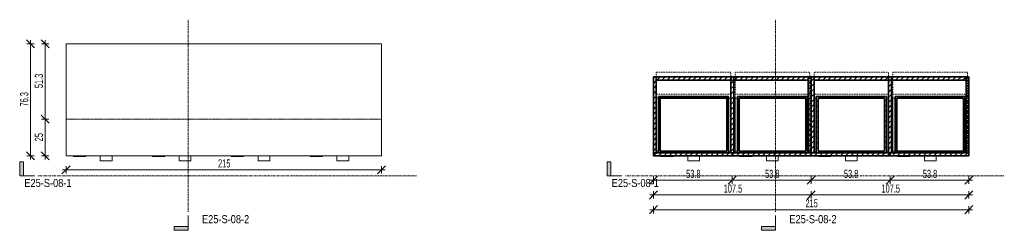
# Model space of a CAD drawing. Header units: centimetres. Extents: x 23525 to 26452, y -3614 to 11857.
# Tile 4 of 4: x 24138 to 24809, y 11714 to 11857. Entities that reach past the tile are written whole.
import ezdxf

# ---------------------------------------------------------------- set-up
doc = ezdxf.new("R2010")
doc.units = ezdxf.units.CM
for name, pattern in [('Centre', [3.175, 0.635, -0.475, 1.59, -0.475]), ('Dash 1mm', [0.2, 0.1, -0.1]), ('Dash 2mm', [0.4, 0.2, -0.2])]:
    doc.linetypes.add(name, pattern=pattern)
for name, color, linetype, lineweight in [('A-ANNO-DIMS', 211, 'Continuous', 9), ('A-ANNO-DIMS-25', 211, 'Continuous', 9), ('A-DETL-HDLN', 90, 'Dash 2mm', 18), ('A-GENM', 13, 'Continuous', 18), ('A-GENM-HDLN', 13, 'Dash 1mm', 18), ('G-ANNO-SYMB', 111, 'Continuous', 9)]:
    doc.layers.add(name, color=color, linetype=linetype, lineweight=lineweight)
doc.styles.add('Arial Narrow_1', font='ARIALN.TTF', dxfattribs={"height": 5.5})
doc.styles.add('Arial Narrow_2', font='ARIALN.TTF', dxfattribs={"width": 0.8, "height": 5.5})
doc.dimstyles.new('2_2mm-Centymetry-Weryfikacja', dxfattribs={"dimscale": 30.48, "dimtxt": 5.62887, "dimasz": 0.180446, "dimexe": 0.082021, "dimexo": 0.0625, "dimgap": 0, "dimtad": 1, "dimdec": 1, "dimrnd": 0.1, "dimdsep": 46, "dimtxsty": 'Arial Narrow_2', "dimblk1": 'OBLIQUE', "dimblk2": 'OBLIQUE', "dimsah": 1, "dimcen": 0.09, "dimdle": 0.082021, "dimazin": 2, "dimtfac": 1, "dimtdec": 4, "dimtix": 1, "dimtmove": 0, "dimatfit": 3, "dimfxl": 0.082021, "dimfxlon": 1, "dimtvp": 1, "dimtolj": 1, "dimtzin": 0, "dimarcsym": 2})
pattern_1 = [(45, (-21663.951, -11774.883), (-1.76776695, 1.76776695), [])]

# ---------------------------------------------------------------- blocks, each defined once
blk = doc.blocks.new('FURN_Med_E25-S-08 - E25-S-08-V1-E25-S-08-1')
at = {"layer": 'A-GENM'}
for p, q in [((215, 66.27), (0, 66.27)), ((0, 66.27), (0, -10)), ((215, -10), (215, 66.27)), ((0, -10), (215, -10)), ((5, -10), (5, -10.4)), ((13.5, -10.4), (5, -10.4)), ((13.5, -10.4), (13.5, -10)), ((23.37, -10.5), (23.37, -10)), ((23.37, -10.5), (23.37, -13.3)), ((23.37, -13.3), (31.37, -13.3)), ((31.37, -10), (31.37, -10.5)), ((31.37, -13.3), (31.37, -10.5)), ((58.75, -10), (58.75, -10.4)), ((67.25, -10.4), (58.75, -10.4)), ((67.25, -10.4), (67.25, -10)), ((77.13, -10.5), (77.13, -10)), ((77.13, -10.5), (77.13, -13.3)), ((77.13, -13.3), (85.13, -13.3)), ((85.13, -10), (85.13, -10.5)), ((85.13, -13.3), (85.13, -10.5)), ((112.5, -10), (112.5, -10.4)), ((121, -10.4), (112.5, -10.4)), ((121, -10.4), (121, -10)), ((130.87, -10.5), (130.87, -10)), ((130.87, -10.5), (130.87, -13.3)), ((130.87, -13.3), (138.87, -13.3)), ((138.87, -10), (138.87, -10.5)), ((138.87, -13.3), (138.87, -10.5)), ((166.25, -10), (166.25, -10.4)), ((174.75, -10.4), (166.25, -10.4)), ((174.75, -10.4), (174.75, -10)), ((184.63, -10.5), (184.63, -10)), ((184.63, -10.5), (184.63, -13.3)), ((184.63, -13.3), (192.63, -13.3)), ((192.63, -10), (192.63, -10.5)), ((192.63, -13.3), (192.63, -10.5))]:
    blk.add_line(p, q, dxfattribs=at)
blk = doc.blocks.new('FURN_Med_E25-S-08 - E25-S-08-V2-E25-S-08-2')
at = {"layer": 'A-GENM'}
h = blk.add_hatch(dxfattribs=at)
h.set_pattern_fill('FP_2', color=256, style=0, pattern_type=2)
h.set_pattern_definition(pattern_1)
h.paths.add_polyline_path([(0, -8), (2, -8), (2, 43.87), (0, 43.87), (0, -6)])
h = blk.add_hatch(dxfattribs=at)
h.set_pattern_fill('FP_2', color=256, style=0, pattern_type=2)
h.set_pattern_definition(pattern_1)
h.paths.add_polyline_path([(105.5, 41.56), (105.5, 43.87), (2, 43.87), (2, 41.56)])
h = blk.add_hatch(dxfattribs=at)
h.set_pattern_fill('FP_2', color=256, style=0, pattern_type=2)
h.set_pattern_definition(pattern_1)
h.paths.add_polyline_path([(53.75, -8), (54.75, -8), (54.75, 41.56), (52.75, 41.56), (52.75, -8)])
h = blk.add_hatch(dxfattribs=at)
h.set_pattern_fill('FP_2', color=256, style=0, pattern_type=2)
h.set_pattern_definition(pattern_1)
h.paths.add_polyline_path([(107.5, -8), (107.5, 43.87), (105.5, 43.87), (105.5, -8), (105.96, -8)])
h = blk.add_hatch(dxfattribs=at)
h.set_pattern_fill('FP_2', color=256, style=0, pattern_type=2)
h.set_pattern_definition(pattern_1)
h.paths.add_polyline_path([(107.5, -8), (109.5, -8), (109.5, 43.87), (107.5, 43.87), (107.5, -6)])
h = blk.add_hatch(dxfattribs=at)
h.set_pattern_fill('FP_2', color=256, style=0, pattern_type=2)
h.set_pattern_definition(pattern_1)
h.paths.add_polyline_path([(213, 41.56), (213, 43.87), (109.5, 43.87), (109.5, 41.56)])
h = blk.add_hatch(dxfattribs=at)
h.set_pattern_fill('FP_2', color=256, style=0, pattern_type=2)
h.set_pattern_definition(pattern_1)
h.paths.add_polyline_path([(160.25, -8), (162.25, -8), (162.25, 41.56), (160.25, 41.56), (160.25, -6.8)])
h = blk.add_hatch(dxfattribs=at)
h.set_pattern_fill('FP_2', color=256, style=0, pattern_type=2)
h.set_pattern_definition(pattern_1)
h.paths.add_polyline_path([(215, -8), (215, 43.87), (213, 43.87), (213, -8)])
h = blk.add_hatch(dxfattribs=at)
h.set_pattern_fill('FP_2', color=256, style=0, pattern_type=2)
h.set_pattern_definition(pattern_1)
h.paths.add_polyline_path([(3.5, -8), (51.25, -8), (51.25, 30.5), (3.5, 30.5), (3.5, -6.8)])
h.paths.add_polyline_path([(4.7, -6.8), (4.7, 29.3), (50.05, 29.3), (50.05, -6.8), (32.23, -6.8)])
h = blk.add_hatch(dxfattribs=at)
h.set_pattern_fill('FP_2', color=256, style=0, pattern_type=2)
h.set_pattern_definition(pattern_1)
h.paths.add_polyline_path([(57.25, -8), (105, -8), (105, 30.5), (57.25, 30.5), (57.25, -6.8)])
h.paths.add_polyline_path([(58.45, -6.8), (58.45, 29.3), (103.8, 29.3), (103.8, -6.8), (69.1, -6.8)])
h = blk.add_hatch(dxfattribs=at)
h.set_pattern_fill('FP_2', color=256, style=0, pattern_type=2)
h.set_pattern_definition(pattern_1)
h.paths.add_polyline_path([(111, -8), (158.75, -8), (158.75, 30.5), (111, 30.5), (111, -6.8)])
h.paths.add_polyline_path([(112.2, -6.8), (112.2, 29.3), (157.55, 29.3), (157.55, -6.8), (142.82, -6.8)])
h = blk.add_hatch(dxfattribs=at)
h.set_pattern_fill('FP_2', color=256, style=0, pattern_type=2)
h.set_pattern_definition(pattern_1)
h.paths.add_polyline_path([(164.75, -8), (212.5, -8), (212.5, 30.5), (164.75, 30.5), (164.75, -6.8)])
h.paths.add_polyline_path([(165.95, -6.8), (165.95, 29.3), (211.3, 29.3), (211.3, -6.8), (179.69, -6.8)])
h = blk.add_hatch(dxfattribs=at)
h.set_pattern_fill('FP_2', color=256, style=0, pattern_type=2)
h.set_pattern_definition(pattern_1)
h.paths.add_polyline_path([(4.7, -10), (53.75, -10), (53.75, -8), (0, -8), (0, -10), (2, -10)])
h = blk.add_hatch(dxfattribs=at)
h.set_pattern_fill('FP_2', color=256, style=0, pattern_type=2)
h.set_pattern_definition(pattern_1)
h.paths.add_polyline_path([(105.96, -10), (107.5, -10), (107.5, -8), (53.75, -8), (53.75, -10), (105.5, -10)])
h = blk.add_hatch(dxfattribs=at)
h.set_pattern_fill('FP_2', color=256, style=0, pattern_type=2)
h.set_pattern_definition(pattern_1)
h.paths.add_polyline_path([(112.2, -10), (161.25, -10), (161.25, -8), (107.5, -8), (107.5, -10), (109.5, -10)])
h = blk.add_hatch(dxfattribs=at)
h.set_pattern_fill('FP_2', color=256, style=0, pattern_type=2)
h.set_pattern_definition(pattern_1)
h.paths.add_polyline_path([(213, -10), (215, -10), (215, -8), (161.25, -8), (161.25, -10), (211.3, -10)])
at = {"layer": 'A-GENM', "lineweight": 35}
for p, q in [((2, 43.87), (0, 43.87)), ((0, 43.87), (0, -8)), ((105.5, 43.87), (2, 43.87)), ((2, 43.87), (2, 41.56)), ((2, -8), (2, 43.87)), ((2, 41.56), (105.5, 41.56)), ((54.75, 43.87), (52.75, 43.87)), ((52.75, 43.87), (52.75, -8)), ((54.75, -8), (54.75, 43.87)), ((105.5, 41.56), (105.5, 43.87)), ((107.5, 43.87), (105.5, 43.87)), ((105.5, 43.87), (105.5, -8)), ((107.5, 43.87), (107.5, -8)), ((109.5, 43.87), (107.5, 43.87)), ((107.5, -8), (107.5, 43.87)), ((109.5, 43.87), (109.5, 41.56)), ((213, 43.87), (109.5, 43.87)), ((109.5, -8), (109.5, 43.87)), ((109.5, 41.56), (213, 41.56)), ((160.25, 43.87), (160.25, -8)), ((162.25, 43.87), (160.25, 43.87)), ((162.25, -8), (162.25, 43.87)), ((213, 41.56), (213, 43.87)), ((213, 43.87), (213, -8)), ((215, 43.87), (213, 43.87)), ((215, -8), (215, 43.87)), ((51.25, 30.5), (3.5, 30.5)), ((3.5, 30.5), (3.5, -8)), ((4.7, -6.8), (4.7, 29.3)), ((4.7, 29.3), (50.05, 29.3)), ((50.05, 29.3), (50.05, -6.8)), ((51.25, -8), (51.25, 30.5)), ((105, 30.5), (57.25, 30.5)), ((57.25, 30.5), (57.25, -8)), ((58.45, -6.8), (58.45, 29.3)), ((58.45, 29.3), (103.8, 29.3)), ((103.8, 29.3), (103.8, -6.8)), ((105, -8), (105, 30.5)), ((158.75, 30.5), (111, 30.5)), ((111, 30.5), (111, -8)), ((112.2, -6.8), (112.2, 29.3)), ((112.2, 29.3), (157.55, 29.3)), ((157.55, 29.3), (157.55, -6.8)), ((158.75, -8), (158.75, 30.5)), ((212.5, 30.5), (164.75, 30.5)), ((164.75, 30.5), (164.75, -8)), ((165.95, -6.8), (165.95, 29.3)), ((165.95, 29.3), (211.3, 29.3)), ((211.3, 29.3), (211.3, -6.8)), ((212.5, -8), (212.5, 30.5)), ((53.75, -8), (0, -8)), ((0, -8), (0, -10)), ((0, -8), (2, -8)), ((0, -10), (53.75, -10)), ((3.5, -8), (51.25, -8)), ((50.05, -6.8), (4.7, -6.8)), ((52.75, -8), (54.75, -8)), ((107.5, -8), (53.75, -8)), ((53.75, -8), (53.75, -10)), ((53.75, -10), (53.75, -8)), ((53.75, -10), (107.5, -10)), ((57.25, -8), (105, -8)), ((103.8, -6.8), (58.45, -6.8)), ((105.5, -8), (107.5, -8)), ((107.5, -10), (107.5, -8)), ((161.25, -8), (107.5, -8)), ((107.5, -8), (107.5, -10)), ((107.5, -8), (109.5, -8)), ((107.5, -10), (161.25, -10)), ((111, -8), (158.75, -8)), ((157.55, -6.8), (112.2, -6.8)), ((160.25, -8), (162.25, -8)), ((215, -8), (161.25, -8)), ((161.25, -8), (161.25, -10)), ((161.25, -10), (161.25, -8)), ((161.25, -10), (215, -10)), ((164.75, -8), (212.5, -8)), ((211.3, -6.8), (165.95, -6.8)), ((213, -8), (215, -8)), ((215, -10), (215, -8))]:
    blk.add_line(p, q, dxfattribs=at)
at = {"layer": 'A-GENM'}
for p, q in [((2, 29.3), (3.5, 29.3)), ((51.25, 29.3), (52.75, 29.3)), ((55.75, 29.3), (57.25, 29.3)), ((55.75, 29.3), (55.75, -6.8)), ((105, 29.3), (105.5, 29.3)), ((109.5, 29.3), (111, 29.3)), ((158.75, 29.3), (160.25, 29.3)), ((163.25, 29.3), (164.75, 29.3)), ((163.25, 29.3), (163.25, -6.8)), ((212.5, 29.3), (213, 29.3)), ((54.75, -6), (55.75, -6)), ((55.75, -6), (54.75, -6)), ((162.25, -6), (163.25, -6)), ((163.25, -6), (162.25, -6)), ((3.5, -6.8), (2, -6.8)), ((5, -10), (5, -10.4)), ((13.5, -10.4), (5, -10.4)), ((13.5, -10.4), (13.5, -10)), ((23.37, -10.5), (23.37, -10)), ((23.37, -10.5), (23.37, -13.3)), ((23.37, -13.3), (31.37, -13.3)), ((31.37, -10), (31.37, -10.5)), ((31.37, -13.3), (31.37, -10.5)), ((52.75, -6.8), (51.25, -6.8)), ((57.25, -6.8), (55.75, -6.8)), ((58.75, -10), (58.75, -10.4)), ((67.25, -10.4), (58.75, -10.4)), ((67.25, -10.4), (67.25, -10)), ((77.13, -10.5), (77.13, -10)), ((77.13, -10.5), (77.13, -13.3)), ((77.13, -13.3), (85.13, -13.3)), ((85.13, -10), (85.13, -10.5)), ((85.13, -13.3), (85.13, -10.5)), ((105.5, -6.8), (105, -6.8)), ((111, -6.8), (109.5, -6.8)), ((112.5, -10), (112.5, -10.4)), ((121, -10.4), (112.5, -10.4)), ((121, -10.4), (121, -10)), ((130.87, -10.5), (130.87, -10)), ((130.87, -10.5), (130.87, -13.3)), ((130.87, -13.3), (138.87, -13.3)), ((138.87, -13.3), (138.87, -10.5)), ((138.87, -10), (138.87, -10.5)), ((160.25, -6.8), (158.75, -6.8)), ((164.75, -6.8), (163.25, -6.8)), ((166.25, -10), (166.25, -10.4)), ((174.75, -10.4), (166.25, -10.4)), ((174.75, -10.4), (174.75, -10)), ((184.63, -10.5), (184.63, -10)), ((184.63, -10.5), (184.63, -13.3)), ((184.63, -13.3), (192.63, -13.3)), ((192.63, -10), (192.63, -10.5)), ((192.63, -13.3), (192.63, -10.5)), ((213, -6.8), (212.5, -6.8))]:
    blk.add_line(p, q, dxfattribs=at)
at = {"layer": 'A-GENM-HDLN'}
for p, q in [((2, 47), (52.75, 47)), ((2, -8), (2, 47)), ((52.75, 47), (52.75, -8)), ((55.75, 47), (106.5, 47)), ((55.75, -8), (55.75, 47)), ((106.5, 47), (106.5, -8)), ((109.5, 47), (160.25, 47)), ((109.5, -8), (109.5, 47)), ((160.25, 47), (160.25, -8)), ((163.25, 47), (214, 47)), ((163.25, -8), (163.25, 47)), ((214, 47), (214, -8)), ((2, 32), (52.75, 32)), ((2, -8), (2, 32)), ((52.75, 32), (52.75, -8)), ((55.75, 32), (106.5, 32)), ((55.75, -8), (55.75, 32)), ((106.5, 32), (106.5, -8)), ((109.5, 32), (160.25, 32)), ((109.5, -8), (109.5, 32)), ((160.25, 32), (160.25, -8)), ((163.25, 32), (214, 32)), ((163.25, -8), (163.25, 32)), ((214, 32), (214, -8)), ((55.75, -8), (55.75, -6.8)), ((163.25, -8), (163.25, -6.8))]:
    blk.add_line(p, q, dxfattribs=at)
blk = doc.blocks.new('Section - _Znaczek-Pelny-Prawy-3044335-E25-S-08-1')
at = {"layer": 'G-ANNO-SYMB'}
blk.add_hatch(color=256, dxfattribs=at).paths.add_polyline_path([(-0.4, 0.381), (-0.4, 0), (-0.5, 0), (-0.5, 0.381)])
at = {"layer": 'G-ANNO-SYMB', "lineweight": 18}
for p, q in [((-0.4, 0.381), (-0.5, 0.381)), ((-0.5, 0.381), (-0.5, 0)), ((-0.4, 0.381), (-0.5, 0.381)), ((-0.5, 0.381), (-0.5, 0)), ((-0.4, 0.381), (-0.4, 0)), ((-0.4, 0), (-0.4, 0.381)), ((-0.5, 0), (-0.4, 0)), ((-0.5, 0), (-0.1, 0))]:
    blk.add_line(p, q, dxfattribs=at)
blk = doc.blocks.new('DIMBLOCK1-E25-S-08-1')
at = {"layer": 'A-ANNO-DIMS-25', "lineweight": 18}
for p, q in [((24155.88, 11789.88), (24153.13, 11792.63)), ((24155.88, 11789.88), (24158.63, 11787.13)), ((24155.88, 11764.88), (24153.13, 11767.63)), ((24155.88, 11764.88), (24158.63, 11762.13))]:
    blk.add_line(p, q, dxfattribs=at)
at = {"layer": 'A-ANNO-DIMS-25'}
for p, q in [((24155.88, 11789.88), (24153.38, 11789.88)), ((24155.88, 11762.38), (24155.88, 11789.88)), ((24155.88, 11789.88), (24158.38, 11789.88)), ((24155.88, 11764.88), (24153.38, 11764.88)), ((24155.88, 11764.88), (24158.38, 11764.88))]:
    blk.add_line(p, q, dxfattribs=at)
at = {"layer": 'A-ANNO-DIMS-25', "color": 0, "insert": (24148.77, 11774.79), "char_height": 5.5, "width": 6.2186, "attachment_point": 1, "rotation": 90, "line_spacing_factor": 0.974696, "style": 'Arial Narrow_2'}
blk.add_mtext('25', dxfattribs=at)
blk = doc.blocks.new('_Oblique')
at = {"color": 0, "linetype": 'ByBlock', "lineweight": -2}
blk.add_line((-0.5, -0.5), (0.5, 0.5), dxfattribs=at)
blk = doc.blocks.new('DIMBLOCK2-E25-S-08-1')
at = {"layer": 'A-ANNO-DIMS-25', "lineweight": 18}
for p, q in [((24155.88, 11841.15), (24153.13, 11843.9)), ((24155.88, 11841.15), (24158.63, 11838.4)), ((24155.88, 11789.88), (24153.13, 11792.63)), ((24155.88, 11789.88), (24158.63, 11787.13))]:
    blk.add_line(p, q, dxfattribs=at)
at = {"layer": 'A-ANNO-DIMS-25'}
for p, q in [((24155.88, 11841.15), (24153.38, 11841.15)), ((24155.88, 11789.88), (24155.88, 11843.65)), ((24155.88, 11841.15), (24158.38, 11841.15)), ((24155.88, 11789.88), (24153.38, 11789.88)), ((24155.88, 11789.88), (24158.38, 11789.88))]:
    blk.add_line(p, q, dxfattribs=at)
at = {"layer": 'A-ANNO-DIMS-25', "color": 0, "insert": (24148.77, 11810.96), "char_height": 5.5, "width": 10.9361, "attachment_point": 1, "rotation": 90, "line_spacing_factor": 0.974696, "style": 'Arial Narrow_2'}
blk.add_mtext('51.3', dxfattribs=at)
blk = doc.blocks.new('DIMBLOCK3-E25-S-08-1')
at = {"layer": 'A-ANNO-DIMS-25', "lineweight": 18}
for p, q in [((24145.88, 11841.15), (24143.13, 11843.9)), ((24145.88, 11841.15), (24148.63, 11838.4)), ((24145.88, 11764.88), (24143.13, 11767.63)), ((24145.88, 11764.88), (24148.63, 11762.13))]:
    blk.add_line(p, q, dxfattribs=at)
at = {"layer": 'A-ANNO-DIMS-25'}
for p, q in [((24145.88, 11841.15), (24143.38, 11841.15)), ((24145.88, 11762.38), (24145.88, 11843.65)), ((24145.88, 11841.15), (24148.38, 11841.15)), ((24145.88, 11764.88), (24143.38, 11764.88)), ((24145.88, 11764.88), (24148.38, 11764.88))]:
    blk.add_line(p, q, dxfattribs=at)
at = {"layer": 'A-ANNO-DIMS-25', "color": 0, "insert": (24138.77, 11798.46), "char_height": 5.5, "width": 10.9361, "attachment_point": 1, "rotation": 90, "line_spacing_factor": 0.974696, "style": 'Arial Narrow_2'}
blk.add_mtext('76.3', dxfattribs=at)
blk = doc.blocks.new('DIMBLOCK4-E25-S-08-1')
at = {"layer": 'A-ANNO-DIMS-25', "lineweight": 18}
for p, q in [((24170.03, 11755.43), (24167.28, 11752.68)), ((24170.03, 11755.43), (24172.78, 11758.18)), ((24385.03, 11755.43), (24382.28, 11752.68)), ((24385.03, 11755.43), (24387.78, 11758.18))]:
    blk.add_line(p, q, dxfattribs=at)
at = {"layer": 'A-ANNO-DIMS-25'}
for p, q in [((24167.53, 11755.43), (24387.53, 11755.43)), ((24170.03, 11755.43), (24170.03, 11757.93)), ((24170.03, 11755.43), (24170.03, 11752.93)), ((24385.03, 11755.43), (24385.03, 11757.93)), ((24385.03, 11755.43), (24385.03, 11752.93))]:
    blk.add_line(p, q, dxfattribs=at)
at = {"layer": 'A-ANNO-DIMS-25', "color": 0, "insert": (24273.65, 11762.54), "char_height": 5.5, "width": 9.3278, "attachment_point": 1, "line_spacing_factor": 0.974696, "style": 'Arial Narrow_2'}
blk.add_mtext('215', dxfattribs=at)
blk = doc.blocks.new('Section - _Znaczek-Pelny-Prawy-3044335-E25-S-08-2')
at = {"layer": 'G-ANNO-SYMB'}
blk.add_hatch(color=256, dxfattribs=at).paths.add_polyline_path([(-0.4, 0.381), (-0.4, 0), (-0.5, 0), (-0.5, 0.381)])
at = {"layer": 'G-ANNO-SYMB', "lineweight": 18}
for p, q in [((-0.4, 0.381), (-0.5, 0.381)), ((-0.5, 0.381), (-0.5, 0)), ((-0.4, 0.381), (-0.5, 0.381)), ((-0.5, 0.381), (-0.5, 0)), ((-0.4, 0.381), (-0.4, 0)), ((-0.4, 0), (-0.4, 0.381)), ((-0.5, 0), (-0.4, 0)), ((-0.5, 0), (-0.1, 0))]:
    blk.add_line(p, q, dxfattribs=at)
blk = doc.blocks.new('DIMBLOCK5-E25-S-08-2')
at = {"layer": 'A-ANNO-DIMS-25', "lineweight": 18}
for p, q in [((24570.23, 11748.31), (24567.48, 11745.56)), ((24570.23, 11748.31), (24572.98, 11751.06)), ((24623.98, 11748.31), (24621.23, 11745.56)), ((24623.98, 11748.31), (24626.73, 11751.06))]:
    blk.add_line(p, q, dxfattribs=at)
at = {"layer": 'A-ANNO-DIMS-25'}
for p, q in [((24567.73, 11748.31), (24623.98, 11748.31)), ((24570.23, 11748.31), (24570.23, 11750.81)), ((24570.23, 11748.31), (24570.23, 11745.81)), ((24623.98, 11748.31), (24623.98, 11750.81)), ((24623.98, 11748.31), (24623.98, 11745.81))]:
    blk.add_line(p, q, dxfattribs=at)
at = {"layer": 'A-ANNO-DIMS-25', "color": 0, "insert": (24592.55, 11755.42), "char_height": 5.5, "width": 10.9361, "attachment_point": 1, "line_spacing_factor": 0.974696, "style": 'Arial Narrow_2'}
blk.add_mtext('53.8', dxfattribs=at)
blk = doc.blocks.new('DIMBLOCK6-E25-S-08-2')
at = {"layer": 'A-ANNO-DIMS-25', "lineweight": 18}
for p, q in [((24623.98, 11748.31), (24621.23, 11745.56)), ((24623.98, 11748.31), (24626.73, 11751.06)), ((24677.73, 11748.31), (24674.98, 11745.56)), ((24677.73, 11748.31), (24680.48, 11751.06))]:
    blk.add_line(p, q, dxfattribs=at)
at = {"layer": 'A-ANNO-DIMS-25'}
for p, q in [((24623.98, 11748.31), (24623.98, 11750.81)), ((24623.98, 11748.31), (24677.73, 11748.31)), ((24623.98, 11748.31), (24623.98, 11745.81)), ((24677.73, 11748.31), (24677.73, 11750.81)), ((24677.73, 11748.31), (24677.73, 11745.81))]:
    blk.add_line(p, q, dxfattribs=at)
at = {"layer": 'A-ANNO-DIMS-25', "color": 0, "insert": (24646.3, 11755.42), "char_height": 5.5, "width": 10.9361, "attachment_point": 1, "line_spacing_factor": 0.974696, "style": 'Arial Narrow_2'}
blk.add_mtext('53.8', dxfattribs=at)
blk = doc.blocks.new('DIMBLOCK7-E25-S-08-2')
at = {"layer": 'A-ANNO-DIMS-25', "lineweight": 18}
for p, q in [((24677.73, 11748.31), (24674.98, 11745.56)), ((24677.73, 11748.31), (24680.48, 11751.06)), ((24731.48, 11748.31), (24728.73, 11745.56)), ((24731.48, 11748.31), (24734.23, 11751.06))]:
    blk.add_line(p, q, dxfattribs=at)
at = {"layer": 'A-ANNO-DIMS-25'}
for p, q in [((24677.73, 11748.31), (24677.73, 11750.81)), ((24677.73, 11748.31), (24731.48, 11748.31)), ((24677.73, 11748.31), (24677.73, 11745.81)), ((24731.48, 11748.31), (24731.48, 11750.81)), ((24731.48, 11748.31), (24731.48, 11745.81))]:
    blk.add_line(p, q, dxfattribs=at)
at = {"layer": 'A-ANNO-DIMS-25', "color": 0, "insert": (24700.05, 11755.42), "char_height": 5.5, "width": 10.9361, "attachment_point": 1, "line_spacing_factor": 0.974696, "style": 'Arial Narrow_2'}
blk.add_mtext('53.8', dxfattribs=at)
blk = doc.blocks.new('DIMBLOCK8-E25-S-08-2')
at = {"layer": 'A-ANNO-DIMS-25', "lineweight": 18}
for p, q in [((24731.48, 11748.31), (24728.73, 11745.56)), ((24731.48, 11748.31), (24734.23, 11751.06)), ((24785.23, 11748.31), (24782.48, 11745.56)), ((24785.23, 11748.31), (24787.98, 11751.06))]:
    blk.add_line(p, q, dxfattribs=at)
at = {"layer": 'A-ANNO-DIMS-25'}
for p, q in [((24731.48, 11748.31), (24731.48, 11750.81)), ((24731.48, 11748.31), (24787.73, 11748.31)), ((24731.48, 11748.31), (24731.48, 11745.81)), ((24785.23, 11748.31), (24785.23, 11750.81)), ((24785.23, 11748.31), (24785.23, 11745.81))]:
    blk.add_line(p, q, dxfattribs=at)
at = {"layer": 'A-ANNO-DIMS-25', "color": 0, "insert": (24753.8, 11755.42), "char_height": 5.5, "width": 10.9361, "attachment_point": 1, "line_spacing_factor": 0.974696, "style": 'Arial Narrow_2'}
blk.add_mtext('53.8', dxfattribs=at)
blk = doc.blocks.new('DIMBLOCK9-E25-S-08-2')
at = {"layer": 'A-ANNO-DIMS-25', "lineweight": 18}
for p, q in [((24570.23, 11738.31), (24572.98, 11741.06)), ((24677.73, 11738.31), (24680.48, 11741.06)), ((24570.23, 11738.31), (24567.48, 11735.56)), ((24677.73, 11738.31), (24674.98, 11735.56))]:
    blk.add_line(p, q, dxfattribs=at)
at = {"layer": 'A-ANNO-DIMS-25'}
for p, q in [((24570.23, 11738.31), (24570.23, 11740.81)), ((24677.73, 11738.31), (24677.73, 11740.81)), ((24567.73, 11738.31), (24677.73, 11738.31)), ((24570.23, 11738.31), (24570.23, 11735.81)), ((24677.73, 11738.31), (24677.73, 11735.81))]:
    blk.add_line(p, q, dxfattribs=at)
at = {"layer": 'A-ANNO-DIMS-25', "color": 0, "insert": (24618.13, 11745.42), "char_height": 5.5, "width": 14.0454, "attachment_point": 1, "line_spacing_factor": 0.974696, "style": 'Arial Narrow_2'}
blk.add_mtext('107.5', dxfattribs=at)
blk = doc.blocks.new('DIMBLOCK10-E25-S-08-2')
at = {"layer": 'A-ANNO-DIMS-25', "lineweight": 18}
for p, q in [((24677.73, 11738.31), (24680.48, 11741.06)), ((24785.23, 11738.31), (24787.98, 11741.06)), ((24677.73, 11738.31), (24674.98, 11735.56)), ((24785.23, 11738.31), (24782.48, 11735.56))]:
    blk.add_line(p, q, dxfattribs=at)
at = {"layer": 'A-ANNO-DIMS-25'}
for p, q in [((24677.73, 11738.31), (24677.73, 11740.81)), ((24785.23, 11738.31), (24785.23, 11740.81)), ((24677.73, 11738.31), (24787.73, 11738.31)), ((24677.73, 11738.31), (24677.73, 11735.81)), ((24785.23, 11738.31), (24785.23, 11735.81))]:
    blk.add_line(p, q, dxfattribs=at)
at = {"layer": 'A-ANNO-DIMS-25', "color": 0, "insert": (24725.63, 11745.42), "char_height": 5.5, "width": 14.0454, "attachment_point": 1, "line_spacing_factor": 0.974696, "style": 'Arial Narrow_2'}
blk.add_mtext('107.5', dxfattribs=at)
blk = doc.blocks.new('DIMBLOCK11-E25-S-08-2')
at = {"layer": 'A-ANNO-DIMS-25', "lineweight": 18}
for p, q in [((24570.23, 11728.31), (24567.48, 11725.56)), ((24570.23, 11728.31), (24572.98, 11731.06)), ((24785.23, 11728.31), (24782.48, 11725.56)), ((24785.23, 11728.31), (24787.98, 11731.06))]:
    blk.add_line(p, q, dxfattribs=at)
at = {"layer": 'A-ANNO-DIMS-25'}
for p, q in [((24567.73, 11728.31), (24787.73, 11728.31)), ((24570.23, 11728.31), (24570.23, 11730.81)), ((24570.23, 11728.31), (24570.23, 11725.81)), ((24785.23, 11728.31), (24785.23, 11730.81)), ((24785.23, 11728.31), (24785.23, 11725.81))]:
    blk.add_line(p, q, dxfattribs=at)
at = {"layer": 'A-ANNO-DIMS-25', "color": 0, "insert": (24673.85, 11735.42), "char_height": 5.5, "width": 9.3278, "attachment_point": 1, "line_spacing_factor": 0.974696, "style": 'Arial Narrow_2'}
blk.add_mtext('215', dxfattribs=at)

msp = doc.modelspace()

# ---------------------------------------------------------------- linework, layer by layer
at = {"layer": 'A-DETL-HDLN'}
msp.add_line((24170.03, 11789.88), (24385.03, 11789.88), dxfattribs=at)
at = {"layer": 'G-ANNO-SYMB', "linetype": 'Centre'}
for p, q in [((24253.33, 11726.8), (24253.33, 11857.49)), ((24653.53, 11726.8), (24653.53, 11857.49)), ((24150.96, 11751.36), (24409.13, 11751.36)), ((24551.16, 11751.36), (24809.33, 11751.36))]:
    msp.add_line(p, q, dxfattribs=at)

# ---------------------------------------------------------------- block references
at = {"layer": 'A-GENM'}
for name, p in [('FURN_Med_E25-S-08 - E25-S-08-V1-E25-S-08-1', (24170.03, 11774.88)), ('FURN_Med_E25-S-08 - E25-S-08-V2-E25-S-08-2', (24570.23, 11774.88))]:
    msp.add_blockref(name, p, dxfattribs=at)
at = {"layer": 'G-ANNO-SYMB', "lineweight": 18, "xscale": 24.99999999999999, "yscale": 24.99999999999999, "zscale": 24.99999999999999}
for name, p in [('Section - _Znaczek-Pelny-Prawy-3044335-E25-S-08-1', (24150.96, 11751.36)), ('Section - _Znaczek-Pelny-Prawy-3044335-E25-S-08-2', (24551.16, 11751.36))]:
    msp.add_blockref(name, p, dxfattribs=at)
at = {"layer": 'G-ANNO-SYMB', "lineweight": 18, "xscale": 24.99999999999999, "yscale": 24.99999999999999, "zscale": 24.99999999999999, "rotation": 90}
for name, p in [('Section - _Znaczek-Pelny-Prawy-3044335-E25-S-08-1', (24253.33, 11726.8)), ('Section - _Znaczek-Pelny-Prawy-3044335-E25-S-08-2', (24653.53, 11726.8))]:
    msp.add_blockref(name, p, dxfattribs=at)

# ---------------------------------------------------------------- texts
at = {"layer": 'G-ANNO-SYMB', "char_height": 5.5, "width": 38.2806, "attachment_point": 1, "style": 'Arial Narrow_1'}
for s, insert in [('E25-S-08-1', (24141.6, 11749.21)), ('E25-S-08-1', (24541.8, 11749.21)), ('E25-S-08-2', (24262.65, 11724.61)), ('E25-S-08-2', (24662.85, 11724.61))]:
    msp.add_mtext(s, dxfattribs=dict(at, insert=insert))

# ---------------------------------------------------------------- dimensions: what is measured, and where the dimension line sits
at = {"layer": 'A-ANNO-DIMS'}
for base, p1, p2, override, picture, middle in [((24145.88, 11841.15), (24148.38, 11764.88), (24148.38, 11841.15), {"dimpost": '<>', "dimfxl": 76.268704}, 'DIMBLOCK3-E25-S-08-1', (24143.07, 11803.02)), ((24155.88, 11841.15), (24158.38, 11789.88), (24158.38, 11841.15), {"dimpost": '<>', "dimfxl": 51.268704}, 'DIMBLOCK2-E25-S-08-1', (24153.07, 11815.52)), ((24155.88, 11789.88), (24158.38, 11764.88), (24158.38, 11789.88), {"dimpost": '<>', "dimfxl": 25}, 'DIMBLOCK1-E25-S-08-1', (24153.07, 11777.38))]:
    dim = msp.add_linear_dim(base=base, p1=p1, p2=p2, angle=90, dimstyle='2_2mm-Centymetry-Weryfikacja', override=override, dxfattribs=at)
    dim.commit()
    dim.dimension.update_dxf_attribs({"geometry": picture, "text_midpoint": middle})
for base, p1, p2, override, picture, middle in [((24385.03, 11755.43), (24170.03, 11757.93), (24385.03, 11757.93), {"dimpost": '<>', "dimfxl": 215}, 'DIMBLOCK4-E25-S-08-1', (24277.53, 11758.24)), ((24623.98298347, 11748.3134963), (24570.23298347, 11750.8134963), (24623.98298347, 11750.8134963), {"dimpost": '<>', "dimfxl": 53.75}, 'DIMBLOCK5-E25-S-08-2', (24597.10798347, 11751.12164775)), ((24677.73298347, 11748.3134963), (24623.98298347, 11750.8134963), (24677.73298347, 11750.8134963), {"dimpost": '<>', "dimfxl": 53.75}, 'DIMBLOCK6-E25-S-08-2', (24650.85798347, 11751.12164775)), ((24731.48298347, 11748.3134963), (24677.73298347, 11750.8134963), (24731.48298347, 11750.8134963), {"dimpost": '<>', "dimfxl": 53.75}, 'DIMBLOCK7-E25-S-08-2', (24704.60798347, 11751.12164775)), ((24785.23298347, 11748.3134963), (24731.48298347, 11750.8134963), (24785.23298347, 11750.8134963), {"dimpost": '<>', "dimfxl": 53.75}, 'DIMBLOCK8-E25-S-08-2', (24758.35798347, 11751.12164775)), ((24677.73, 11738.31), (24570.23, 11740.81), (24677.73, 11740.81), {"dimpost": '<>', "dimfxl": 107.5}, 'DIMBLOCK9-E25-S-08-2', (24623.98, 11741.12)), ((24785.23, 11738.31), (24677.73, 11740.81), (24785.23, 11740.81), {"dimpost": '<>', "dimfxl": 107.5}, 'DIMBLOCK10-E25-S-08-2', (24731.48, 11741.12)), ((24785.23, 11728.31), (24570.23, 11730.81), (24785.23, 11730.81), {"dimpost": '<>', "dimfxl": 215}, 'DIMBLOCK11-E25-S-08-2', (24677.73, 11731.12))]:
    dim = msp.add_linear_dim(base=base, p1=p1, p2=p2, dimstyle='2_2mm-Centymetry-Weryfikacja', override=override, dxfattribs=at)
    dim.commit()
    dim.dimension.update_dxf_attribs({"geometry": picture, "text_midpoint": middle})

doc.saveas('drawing.dxf')
